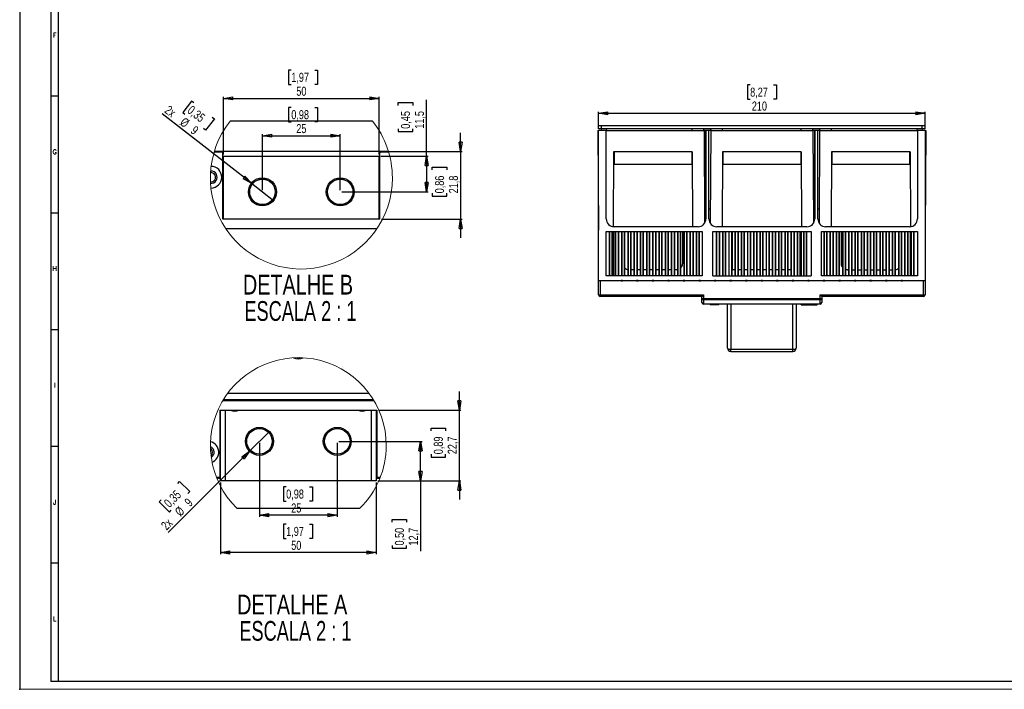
# Model space of a CAD drawing. Header units: millimetres. Extents: x 0 to 1189, y 0 to 841.
# Tile 1 of 14: x 0 to 633, y 0 to 430. Entities that reach past the tile are written whole.
import ezdxf

# ---------------------------------------------------------------- set-up
doc = ezdxf.new("R2010")
doc.units = ezdxf.units.MM
doc.header["$PDSIZE"] = -1
doc.layers.add('FORMAT', color=7, linetype='Continuous')
doc.layers.add('FORMATO', color=7, linetype='Continuous')
doc.styles.add('SLDTEXTSTYLE0', font='ROMANS')
doc.styles.add('SLDTEXTSTYLE3', font='TXT', dxfattribs={"width": 0.75})
doc.styles.add('SLDTEXTSTYLE5', font='TXT', dxfattribs={"width": 0.6875})
doc.dimstyles.new('SLDDIMSTYLE0', dxfattribs={"dimtxt": 5.820833, "dimasz": 6, "dimexe": 0, "dimexo": 0.0625, "dimgap": 1.455208, "dimtad": 1, "dimdec": 1, "dimrnd": 1e-09, "dimzin": 12, "dimdsep": 46, "dimtxsty": 'SLDTEXTSTYLE3', "dimblk1": 'CLOSED', "dimblk2": 'CLOSED', "dimsah": 1, "dimcen": 0.09, "dimadec": 0, "dimazin": 3, "dimtfac": 1, "dimtdec": 1, "dimtofl": 0, "dimtmove": 0, "dimatfit": 3, "dimldrblk": 'CLOSED', "dimfxl": 0, "dimfrac": 2, "dimtolj": 1, "dimtzin": 12, "dimarcsym": 0})
doc.dimstyles.new('SLDDIMSTYLE5', dxfattribs={"dimtxt": 5.820833, "dimasz": 6, "dimexe": 0, "dimexo": 0.0625, "dimgap": 1.455208, "dimtad": 1, "dimdec": 1, "dimlfac": 0.5, "dimrnd": 1e-09, "dimzin": 12, "dimdsep": 46, "dimtxsty": 'SLDTEXTSTYLE3', "dimblk1": 'CLOSED', "dimblk2": 'CLOSED', "dimsah": 1, "dimcen": 0.09, "dimadec": 0, "dimazin": 3, "dimtfac": 1, "dimtdec": 1, "dimtofl": 0, "dimtmove": 0, "dimatfit": 3, "dimldrblk": 'CLOSED', "dimfxl": 0, "dimfrac": 2, "dimtolj": 1, "dimtzin": 12, "dimarcsym": 0})
doc.dimstyles.new('SLDDIMSTYLE6', dxfattribs={"dimtxt": 5.820833, "dimasz": 6, "dimexe": 0, "dimexo": 0.0625, "dimgap": 1.455208, "dimtad": 1, "dimdec": 1, "dimlfac": 0.5, "dimrnd": 1e-09, "dimzin": 12, "dimdsep": 46, "dimtxsty": 'SLDTEXTSTYLE3', "dimblk1": 'CLOSED', "dimblk2": 'CLOSED', "dimsah": 1, "dimcen": 0.09, "dimadec": 0, "dimazin": 3, "dimtfac": 1, "dimtdec": 1, "dimtmove": 0, "dimatfit": 0, "dimldrblk": 'CLOSED', "dimfxl": 0, "dimfrac": 2, "dimtolj": 1, "dimtzin": 12, "dimarcsym": 0})
doc.dimstyles.new('SLDDIMSTYLE7', dxfattribs={"dimtxt": 5.820833, "dimasz": 6, "dimexe": 0, "dimexo": 0.0625, "dimgap": 1.455208, "dimtad": 1, "dimdec": 1, "dimlfac": 0.5, "dimrnd": 1e-09, "dimzin": 12, "dimdsep": 46, "dimtxsty": 'SLDTEXTSTYLE3', "dimblk1": 'NONE', "dimblk2": 'CLOSED', "dimsah": 1, "dimcen": 0, "dimadec": 0, "dimazin": 3, "dimtfac": 1, "dimtdec": 1, "dimtmove": 0, "dimatfit": 3, "dimldrblk": 'NONE', "dimfxl": 0, "dimfrac": 2, "dimtolj": 1, "dimtzin": 12, "dimarcsym": 0})

# ---------------------------------------------------------------- blocks, each defined once
blk = doc.blocks.new('_CLOSED')
at = {"color": 0, "linetype": 'ByBlock', "lineweight": -2}
for p, q in [((-1, 0.166667), (0, 0)), ((-1, 0.166667), (-1, -0.166667)), ((0, 0), (-1, -0.166667)), ((0, 0), (-1, 0))]:
    blk.add_line(p, q, dxfattribs=at)
blk = doc.blocks.new('_D_10')
at = {"layer": 'FORMAT'}
for p, q in [((469.52, 388.31), (467.75, 388.31)), ((467.75, 388.31), (467.75, 379.07)), ((484.57, 388.31), (486.34, 388.31)), ((486.34, 388.31), (486.34, 379.07)), ((467.75, 379.07), (469.52, 379.07)), ((486.34, 379.07), (484.57, 379.07)), ((372.03, 360.22), (372.03, 371.12)), ((372.03, 370.12), (582.03, 370.12)), ((582.03, 360.22), (582.03, 371.12))]:
    blk.add_line(p, q, dxfattribs=at)
at = {"layer": 'FORMAT', "xscale": 6, "yscale": 6, "rotation": 180.0000000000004}
blk.add_blockref('_CLOSED', (372.03, 370.12, -10.7), dxfattribs=at)
at = {"layer": 'FORMAT', "xscale": 6, "yscale": 6}
blk.add_blockref('_CLOSED', (582.03, 370.12, -10.7), dxfattribs=at)
at = {"layer": 'FORMAT', "char_height": 5.821, "attachment_point": 1, "style": 'SLDTEXTSTYLE3'}
for s, insert in [('8,27', (469.52, 386.57)), ('210', (470.59, 377.63))]:
    blk.add_mtext(s, dxfattribs=dict(at, insert=insert))
blk = doc.blocks.new('_D_19')
at = {"layer": 'FORMAT'}
for p, q in [((154.12, 158.3), (154.12, 110.9)), ((204.12, 158.3), (204.12, 110.9)), ((171.3, 130.09), (169.53, 130.09)), ((169.53, 130.09), (169.53, 120.84)), ((186.35, 130.09), (188.12, 130.09)), ((188.12, 130.09), (188.12, 120.84)), ((169.53, 120.84), (171.3, 120.84)), ((188.12, 120.84), (186.35, 120.84)), ((204.12, 111.9), (154.12, 111.9))]:
    blk.add_line(p, q, dxfattribs=at)
at = {"layer": 'FORMAT', "xscale": 6, "yscale": 6}
for p, rotation in [((154.12, 111.9, -36.49), 180.0000000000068), ((204.12, 111.9, -36.49), 6.793664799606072e-12)]:
    blk.add_blockref('_CLOSED', p, dxfattribs=dict(at, rotation=rotation))
at = {"layer": 'FORMAT', "char_height": 5.821, "attachment_point": 1, "style": 'SLDTEXTSTYLE3'}
for s, insert in [('0,98', (171.3, 128.35)), ('25', (174.53, 119.4))]:
    blk.add_mtext(s, dxfattribs=dict(at, insert=insert))
blk = doc.blocks.new('_D_20')
at = {"layer": 'FORMAT'}
for p, q in [((205.12, 159.3), (258.6, 159.3)), ((257.6, 133.9), (257.6, 159.3)), ((230.12, 133.9), (258.6, 133.9)), ((257.6, 133.9), (257.6, 88.84)), ((239.41, 107.43), (239.41, 109.2)), ((239.41, 109.2), (248.66, 109.2)), ((248.66, 109.2), (248.66, 107.43)), ((239.41, 92.38), (239.41, 90.61)), ((239.41, 90.61), (248.66, 90.61)), ((248.66, 90.61), (248.66, 92.38))]:
    blk.add_line(p, q, dxfattribs=at)
at = {"layer": 'FORMAT', "xscale": 6, "yscale": 6}
for p, rotation in [((257.6, 159.3, -36.49), 90.00000000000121), ((257.6, 133.9, -36.49), 270.0000000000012)]:
    blk.add_blockref('_CLOSED', p, dxfattribs=dict(at, rotation=rotation))
at = {"layer": 'FORMAT', "char_height": 5.821, "attachment_point": 1, "rotation": 90, "style": 'SLDTEXTSTYLE3'}
for s, insert in [('0,50', (241.15, 92.38)), ('12,7', (250.1, 92.38))]:
    blk.add_mtext(s, dxfattribs=dict(at, insert=insert))
blk = doc.blocks.new('_D_21')
at = {"layer": 'FORMAT'}
for p, q in [((282.62, 179.3), (282.62, 191.3)), ((230.62, 179.3), (283.62, 179.3)), ((282.62, 133.9), (282.62, 179.3)), ((264.43, 166.07), (264.43, 167.84)), ((264.43, 167.84), (273.68, 167.84)), ((273.68, 167.84), (273.68, 166.07)), ((264.43, 151.02), (264.43, 149.25)), ((264.43, 149.25), (273.68, 149.25)), ((273.68, 149.25), (273.68, 151.02)), ((230.12, 133.9), (283.62, 133.9)), ((282.62, 133.9), (282.62, 121.9))]:
    blk.add_line(p, q, dxfattribs=at)
at = {"layer": 'FORMAT', "xscale": 6, "yscale": 6}
for p, rotation in [((282.62, 179.3, -36.49), 269.9999999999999), ((282.62, 133.9, -36.49), 89.9999999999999)]:
    blk.add_blockref('_CLOSED', p, dxfattribs=dict(at, rotation=rotation))
at = {"layer": 'FORMAT', "char_height": 5.821, "attachment_point": 1, "rotation": 90, "style": 'SLDTEXTSTYLE3'}
for s, insert in [('0,89', (266.18, 151.02)), ('22,7', (275.12, 151.02))]:
    blk.add_mtext(s, dxfattribs=dict(at, insert=insert))
blk = doc.blocks.new('_D_22')
at = {"layer": 'FORMAT'}
for p, q in [((147.76, 152.94), (160.48, 165.67)), ((147.76, 152.94), (95.52, 100.7)), ((101.55, 132.32), (102.8, 133.57)), ((102.8, 133.57), (109.34, 127.03)), ((109.34, 127.03), (108.09, 125.78)), ((90.9, 121.68), (89.65, 120.42)), ((89.65, 120.42), (96.19, 113.88)), ((96.19, 113.88), (97.44, 115.14))]:
    blk.add_line(p, q, dxfattribs=at)
at = {"layer": 'FORMAT', "xscale": 6, "yscale": 6, "rotation": 44.9999999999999}
blk.add_blockref('_CLOSED', (147.76, 152.94, -36.49), dxfattribs=at)
at = {"layer": 'FORMAT', "attachment_point": 1, "rotation": 45, "style": 'SLDTEXTSTYLE3'}
for s, insert, char_height in [('0,35', (92.14, 120.44), 5.821), ('9', (105.37, 121.03), 5.82), ('%%c', (99.15, 114.81), 5.821), ('2x', (90.28, 105.94), 5.821)]:
    blk.add_mtext(s, dxfattribs=dict(at, insert=insert, char_height=char_height))
blk = doc.blocks.new('_NONE')
blk = doc.blocks.new('_D_23')
at = {"layer": 'FORMAT'}
for p, q in [((129.12, 132.9), (129.12, 86.9)), ((229.12, 132.9), (229.12, 86.9)), ((171.3, 106.09), (169.53, 106.09)), ((169.53, 106.09), (169.53, 96.84)), ((186.35, 106.09), (188.12, 106.09)), ((188.12, 106.09), (188.12, 96.84)), ((169.53, 96.84), (171.3, 96.84)), ((188.12, 96.84), (186.35, 96.84)), ((229.12, 87.9), (129.12, 87.9))]:
    blk.add_line(p, q, dxfattribs=at)
at = {"layer": 'FORMAT', "xscale": 6, "yscale": 6}
for p, rotation in [((129.12, 87.9, -36.49), 180.0000000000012), ((229.12, 87.9, -36.49), 1.195888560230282e-12)]:
    blk.add_blockref('_CLOSED', p, dxfattribs=dict(at, rotation=rotation))
at = {"layer": 'FORMAT', "char_height": 5.821, "attachment_point": 1, "style": 'SLDTEXTSTYLE3'}
for s, insert in [('1,97', (171.3, 104.35)), ('50', (174.53, 95.4))]:
    blk.add_mtext(s, dxfattribs=dict(at, insert=insert))
blk = doc.blocks.new('SW_NOTE_1')
at = {"layer": 'FORMAT', "color": 0, "char_height": 12.7, "attachment_point": 2}
for s, insert, style in [('DETALHE A', (42.27, 16.37), 'SLDTEXTSTYLE3'), ('ESCALA 2 : 1', (44.29, -0.56), 'SLDTEXTSTYLE5')]:
    blk.add_mtext(s, dxfattribs=dict(at, insert=insert, style=style))
blk = doc.blocks.new('_D_24')
at = {"layer": 'FORMAT'}
for p, q in [((174.58, 373.86), (172.81, 373.86)), ((172.81, 373.86), (172.81, 364.61)), ((189.62, 373.86), (191.39, 373.86)), ((191.39, 373.86), (191.39, 364.61)), ((172.81, 364.61), (174.58, 364.61)), ((191.39, 364.61), (189.62, 364.61)), ((156.03, 320.6), (156.03, 356.67)), ((156.03, 355.67), (206.03, 355.67)), ((206.03, 320.6), (206.03, 356.67))]:
    blk.add_line(p, q, dxfattribs=at)
at = {"layer": 'FORMAT', "xscale": 6, "yscale": 6, "rotation": 180.0000000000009}
blk.add_blockref('_CLOSED', (156.03, 355.67, -36.49), dxfattribs=at)
at = {"layer": 'FORMAT', "xscale": 6, "yscale": 6}
blk.add_blockref('_CLOSED', (206.03, 355.67, -36.49), dxfattribs=at)
at = {"layer": 'FORMAT', "char_height": 5.821, "attachment_point": 1, "style": 'SLDTEXTSTYLE3'}
for s, insert in [('0,98', (174.58, 372.11)), ('25', (177.8, 363.17))]:
    blk.add_mtext(s, dxfattribs=dict(at, insert=insert))
blk = doc.blocks.new('_D_25')
at = {"layer": 'FORMAT'}
for p, q in [((243.35, 375.19), (243.35, 376.96)), ((243.35, 376.96), (252.6, 376.96)), ((252.6, 376.96), (252.6, 375.19)), ((261.54, 342.6), (261.54, 378.73)), ((243.35, 360.15), (243.35, 358.38)), ((243.35, 358.38), (252.6, 358.38)), ((252.6, 358.38), (252.6, 360.15)), ((232.03, 342.6), (262.54, 342.6)), ((261.54, 342.6), (261.54, 319.6)), ((207.03, 319.6), (262.54, 319.6))]:
    blk.add_line(p, q, dxfattribs=at)
at = {"layer": 'FORMAT', "xscale": 6, "yscale": 6}
for p, rotation in [((261.54, 342.6, -36.49), 89.99999999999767), ((261.54, 319.6, -36.49), 269.9999999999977)]:
    blk.add_blockref('_CLOSED', p, dxfattribs=dict(at, rotation=rotation))
at = {"layer": 'FORMAT', "char_height": 5.821, "attachment_point": 1, "rotation": 90, "style": 'SLDTEXTSTYLE3'}
for s, insert in [('0,45', (245.09, 360.15)), ('11,5', (254.03, 360.15))]:
    blk.add_mtext(s, dxfattribs=dict(at, insert=insert))
blk = doc.blocks.new('_D_26')
at = {"layer": 'FORMAT'}
for p, q in [((283.41, 345.53), (283.41, 357.53)), ((232.53, 345.53), (284.41, 345.53)), ((283.41, 345.53), (283.41, 302)), ((265.22, 333.71), (265.22, 335.48)), ((265.22, 335.48), (274.47, 335.48)), ((274.47, 335.48), (274.47, 333.71)), ((265.22, 318.66), (265.22, 316.89)), ((265.22, 316.89), (274.47, 316.89)), ((274.47, 316.89), (274.47, 318.66)), ((232.53, 302), (284.41, 302)), ((283.41, 302), (283.41, 290))]:
    blk.add_line(p, q, dxfattribs=at)
at = {"layer": 'FORMAT', "xscale": 6, "yscale": 6}
for p, rotation in [((283.41, 345.53, -36.49), 269.9999999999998), ((283.41, 302, -36.49), 89.99999999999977)]:
    blk.add_blockref('_CLOSED', p, dxfattribs=dict(at, rotation=rotation))
at = {"layer": 'FORMAT', "char_height": 5.821, "attachment_point": 1, "rotation": 90, "style": 'SLDTEXTSTYLE3'}
for s, insert in [('0,86', (266.96, 318.66)), ('21,8', (275.9, 318.66))]:
    blk.add_mtext(s, dxfattribs=dict(at, insert=insert))
blk = doc.blocks.new('_D_27')
at = {"layer": 'FORMAT'}
for p, q in [((110.47, 377.97), (104.79, 370.68)), ((111.87, 376.89), (110.47, 377.97)), ((148.93, 325.13), (91.63, 369.72)), ((104.79, 370.68), (106.19, 369.59)), ((123.75, 367.65), (125.14, 366.56)), ((125.14, 366.56), (119.46, 359.26)), ((119.46, 359.26), (118.07, 360.35)), ((148.93, 325.13), (163.14, 314.07))]:
    blk.add_line(p, q, dxfattribs=at)
at = {"layer": 'FORMAT', "xscale": 6, "yscale": 6, "rotation": 322.1119948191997}
blk.add_blockref('_CLOSED', (148.93, 325.13, -36.49), dxfattribs=at)
at = {"layer": 'FORMAT', "attachment_point": 1, "rotation": 322.11199, "style": 'SLDTEXTSTYLE3'}
for s, insert, char_height in [('2x', (96.18, 375.56), 5.821), ('0,35', (110.8, 375.51), 5.821), ('%%c', (106.08, 367.85), 5.821), ('9', (113.02, 362.46), 5.82)]:
    blk.add_mtext(s, dxfattribs=dict(at, insert=insert, char_height=char_height))
blk = doc.blocks.new('_D_28')
at = {"layer": 'FORMAT'}
for p, q in [((174.58, 397.86), (172.81, 397.86)), ((172.81, 397.86), (172.81, 388.61)), ((189.62, 397.86), (191.39, 397.86)), ((191.39, 397.86), (191.39, 388.61)), ((172.81, 388.61), (174.58, 388.61)), ((191.39, 388.61), (189.62, 388.61)), ((131.03, 343.6), (131.03, 380.67)), ((231.03, 343.6), (231.03, 380.67)), ((131.03, 379.67), (231.03, 379.67))]:
    blk.add_line(p, q, dxfattribs=at)
at = {"layer": 'FORMAT', "xscale": 6, "yscale": 6}
for p, rotation in [((131.03, 379.67, -36.49), 179.9999999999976), ((231.03, 379.67, -36.49), 359.9999999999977)]:
    blk.add_blockref('_CLOSED', p, dxfattribs=dict(at, rotation=rotation))
at = {"layer": 'FORMAT', "char_height": 5.821, "attachment_point": 1, "style": 'SLDTEXTSTYLE3'}
for s, insert in [('1,97', (174.58, 396.11)), ('50', (177.8, 387.17))]:
    blk.add_mtext(s, dxfattribs=dict(at, insert=insert))
blk = doc.blocks.new('SW_NOTE_2')
at = {"layer": 'FORMAT', "color": 0, "char_height": 12.7, "attachment_point": 2}
for s, insert, style in [('DETALHE B', (41.28, 16.37), 'SLDTEXTSTYLE3'), ('ESCALA 2 : 1', (42.87, -0.56), 'SLDTEXTSTYLE5')]:
    blk.add_mtext(s, dxfattribs=dict(at, insert=insert, style=style))

msp = doc.modelspace()

# ---------------------------------------------------------------- linework, layer by layer
at = {"color": 7, "linetype": 'Continuous', "lineweight": 25}
for p, q in [((226.7687, 364.9997), (135.2993, 364.9997)), ((372.0252, 360.1246), (372.0252, 362.1246)), ((374.0252, 362.1246), (372.0252, 362.1246)), ((374.0252, 360.1246), (374.0252, 362.1246)), ((580.0252, 362.1246), (374.0252, 362.1246)), ((580.0252, 360.1246), (580.0252, 362.1246)), ((582.0252, 362.1246), (580.0252, 362.1246)), ((582.0252, 360.1246), (582.0252, 362.1246)), ((371.6901, 358.9246), (372.0252, 294.9246)), ((371.6901, 358.9246), (372.0252, 358.9246)), ((374.0252, 360.1246), (372.0252, 360.1246)), ((372.0252, 262.4246), (372.0252, 359.2246)), ((372.0252, 359.2246), (377.0252, 359.2246)), ((580.0252, 360.1246), (374.0252, 360.1246)), ((374.0706, 359.2246), (374.0863, 360.1246)), ((377.0252, 302.2246), (377.0252, 359.2246)), ((377.0252, 358.9246), (439.8901, 358.9246)), ((377.0858, 360.1246), (377.0649, 358.9246)), ((432.3154, 358.9246), (432.3363, 360.1246)), ((439.3752, 358.9246), (439.3752, 359.2246)), ((439.3752, 359.2246), (441.0227, 359.2246)), ((439.8219, 359.2246), (439.814, 360.1246)), ((439.8901, 358.9246), (440.2014, 299.4751)), ((441.0227, 308.7246), (441.0227, 359.2246)), ((441.0227, 359.2246), (441.0252, 359.2246)), ((441.0252, 359.2246), (441.0252, 302.2246)), ((441.0252, 359.2246), (443.0252, 359.2246)), ((443.0252, 302.2246), (443.0252, 359.2246)), ((443.0252, 359.2246), (443.0277, 359.2246)), ((443.0277, 308.7246), (443.0277, 359.2246)), ((443.0277, 359.2246), (444.6752, 359.2246)), ((444.1603, 358.9246), (443.849, 299.4751)), ((444.1603, 358.9246), (509.8901, 358.9246)), ((444.2285, 359.2246), (444.2364, 360.1246)), ((444.6752, 358.9246), (444.6752, 359.2246)), ((451.7351, 358.9246), (451.7141, 360.1246)), ((502.3154, 358.9246), (502.3363, 360.1246)), ((509.3752, 358.9246), (509.3752, 359.2246)), ((509.3752, 359.2246), (511.0227, 359.2246)), ((509.8219, 359.2246), (509.814, 360.1246)), ((509.8901, 358.9246), (510.2014, 299.4751)), ((511.0227, 308.7246), (511.0227, 359.2246)), ((511.0227, 359.2246), (511.0252, 359.2246)), ((511.0252, 359.2246), (511.0252, 302.2246)), ((511.0252, 359.2246), (513.0252, 359.2246)), ((513.0252, 302.2246), (513.0252, 359.2246)), ((513.0252, 359.2246), (513.0277, 359.2246)), ((513.0277, 308.7246), (513.0277, 359.2246)), ((513.0277, 359.2246), (514.6752, 359.2246)), ((514.1603, 358.9246), (513.849, 299.4751)), ((514.1603, 358.9246), (577.0252, 358.9246)), ((514.2285, 359.2246), (514.2364, 360.1246)), ((514.6752, 358.9246), (514.6752, 359.2246)), ((521.7351, 358.9246), (521.7141, 360.1246)), ((576.9855, 358.9246), (576.9646, 360.1246)), ((577.0252, 359.2246), (577.0252, 302.2246)), ((577.0252, 359.2246), (582.0252, 359.2246)), ((579.9641, 360.1246), (579.9798, 359.2246)), ((582.0252, 360.1246), (580.0252, 360.1246)), ((582.0252, 359.2246), (582.0252, 262.4246)), ((582.3603, 358.9246), (582.0252, 294.9246)), ((582.0252, 358.9246), (582.3603, 358.9246)), ((130.534, 344.9997), (124.9003, 344.9997)), ((125.1014, 345.6699), (236.9666, 345.6699)), ((130.534, 345.5285), (130.0052, 344.9997)), ((231.534, 345.5285), (130.534, 345.5285)), ((130.534, 345.5285), (130.534, 344.9997)), ((130.534, 301.9996), (130.534, 344.9997)), ((131.034, 301.9996), (131.034, 342.5996)), ((131.034, 342.5996), (231.034, 342.5996)), ((231.034, 301.9996), (231.034, 342.5996)), ((231.534, 345.5285), (232.0628, 344.9997)), ((231.534, 344.9997), (231.534, 345.5285)), ((231.534, 301.9996), (231.534, 344.9997)), ((237.1677, 344.9997), (231.534, 344.9997)), ((381.7752, 345.4246), (381.523, 297.2498)), ((432.2752, 345.4246), (381.7752, 345.4246)), ((382.0252, 345.4246), (382.0252, 337.4246)), ((432.0252, 345.4246), (432.0252, 337.4246)), ((432.2752, 345.4246), (432.5276, 297.2246)), ((451.7752, 345.4246), (451.5228, 297.2246)), ((502.2752, 345.4246), (451.7752, 345.4246)), ((452.0252, 345.4246), (452.0252, 337.4246)), ((502.0252, 345.4246), (502.0252, 337.4246)), ((502.2752, 345.4246), (502.5276, 297.2246)), ((521.7752, 345.4246), (521.5228, 297.2246)), ((572.2752, 345.4246), (521.7752, 345.4246)), ((522.0252, 345.4246), (522.0252, 337.4246)), ((572.0252, 345.4246), (572.0252, 337.4246)), ((572.2752, 345.4246), (572.5275, 297.2498)), ((382.0252, 337.4246), (432.0252, 337.4246)), ((452.0252, 337.4246), (502.0252, 337.4246)), ((522.0252, 337.4246), (572.0252, 337.4246)), ((122.884, 332.9997), (122.6996, 332.9652)), ((440.153, 308.7246), (441.0227, 308.7246)), ((441.0227, 308.7246), (441.0252, 308.7246)), ((443.0252, 308.7246), (443.0277, 308.7246)), ((443.0277, 308.7246), (443.8975, 308.7246)), ((510.153, 308.7246), (511.0227, 308.7246)), ((511.0227, 308.7246), (511.0252, 308.7246)), ((513.0252, 308.7246), (513.0277, 308.7246)), ((513.0277, 308.7246), (513.8975, 308.7246)), ((231.534, 301.9996), (130.534, 301.9996)), ((132.399, 295.9997), (229.6689, 295.9997)), ((377.0252, 265.7246), (377.0252, 294.2246)), ((377.0252, 294.2246), (438.6252, 294.2246)), ((379.0252, 265.7246), (379.0252, 294.2246)), ((379.2252, 265.7246), (379.2252, 294.2246)), ((380.8252, 265.7246), (380.8252, 294.2246)), ((381.0252, 265.7246), (381.0252, 294.2246)), ((381.7752, 294.2246), (381.7752, 265.7246)), ((436.0252, 297.2246), (382.0252, 297.2246)), ((383.0252, 265.7246), (383.0252, 294.2246)), ((383.2252, 265.7246), (383.2252, 294.2246)), ((384.8252, 265.7246), (384.8252, 294.2246)), ((385.0252, 265.7246), (385.0252, 294.2246)), ((387.0252, 265.7246), (387.0252, 294.2246)), ((387.2252, 265.7246), (387.2252, 294.2246)), ((388.8252, 265.7246), (388.8252, 294.2246)), ((389.0252, 265.7246), (389.0252, 294.2246)), ((391.0252, 265.7246), (391.0252, 294.2246)), ((391.2252, 265.7246), (391.2252, 294.2246)), ((392.8252, 265.7246), (392.8252, 294.2246)), ((393.0252, 265.7246), (393.0252, 294.2246)), ((395.0252, 265.7246), (395.0252, 294.2246)), ((395.2252, 265.7246), (395.2252, 294.2246)), ((396.8252, 265.7246), (396.8252, 294.2246)), ((397.0252, 265.7246), (397.0252, 294.2246)), ((399.0252, 265.7246), (399.0252, 294.2246)), ((399.2252, 265.7246), (399.2252, 294.2246)), ((400.8252, 265.7246), (400.8252, 294.2246)), ((401.0252, 265.7246), (401.0252, 294.2246)), ((403.0252, 265.7246), (403.0252, 294.2246)), ((403.2252, 265.7246), (403.2252, 294.2246)), ((404.8252, 265.7246), (404.8252, 294.2246)), ((405.0252, 265.7246), (405.0252, 294.2246)), ((407.0252, 265.7246), (407.0252, 294.2246)), ((407.2252, 265.7246), (407.2252, 294.2246)), ((408.8252, 265.7246), (408.8252, 294.2246)), ((409.0252, 265.7246), (409.0252, 294.2246)), ((411.0252, 265.7246), (411.0252, 294.2246)), ((411.2252, 265.7246), (411.2252, 294.2246)), ((412.8252, 265.7246), (412.8252, 294.2246)), ((413.0252, 265.7246), (413.0252, 294.2246)), ((415.0252, 265.7246), (415.0252, 294.2246)), ((415.2252, 265.7246), (415.2252, 294.2246)), ((416.8252, 265.7246), (416.8252, 294.2246)), ((417.0252, 265.7246), (417.0252, 294.2246)), ((419.0252, 265.7246), (419.0252, 294.2246)), ((419.2252, 265.7246), (419.2252, 294.2246)), ((420.8252, 265.7246), (420.8252, 294.2246)), ((421.0252, 265.7246), (421.0252, 294.2246)), ((423.0252, 265.7246), (423.0252, 294.2246)), ((423.2252, 265.7246), (423.2252, 294.2246)), ((424.8252, 265.7246), (424.8252, 294.2246)), ((425.0252, 265.7246), (425.0252, 294.2246)), ((426.0252, 294.2246), (426.0252, 273.4246)), ((427.0252, 265.7246), (427.0252, 294.2246)), ((427.2252, 265.7246), (427.2252, 294.2246)), ((428.8252, 265.7246), (428.8252, 294.2246)), ((429.0252, 265.7246), (429.0252, 294.2246)), ((431.0252, 265.7246), (431.0252, 294.2246)), ((431.2252, 265.7246), (431.2252, 294.2246)), ((432.8252, 265.7246), (432.8252, 294.2246)), ((433.0252, 265.7246), (433.0252, 294.2246)), ((435.0252, 265.7246), (435.0252, 294.2246)), ((435.2252, 265.7246), (435.2252, 294.2246)), ((436.8252, 265.7246), (436.8252, 294.2246)), ((437.0252, 265.7246), (437.0252, 294.2246)), ((438.6252, 294.2246), (438.6252, 265.7246)), ((445.4252, 265.7246), (445.4252, 294.2246)), ((445.4252, 294.2246), (508.6252, 294.2246)), ((447.9252, 265.7246), (447.9252, 294.2246)), ((506.0252, 297.2246), (448.0252, 297.2246)), ((448.1252, 265.7246), (448.1252, 294.2246)), ((449.7252, 265.7246), (449.7252, 294.2246)), ((449.9252, 265.7246), (449.9252, 294.2246)), ((451.7752, 294.2246), (451.7752, 265.7246)), ((451.9252, 265.7246), (451.9252, 294.2246)), ((452.1252, 265.7246), (452.1252, 294.2246)), ((453.7252, 265.7246), (453.7252, 294.2246)), ((453.9252, 265.7246), (453.9252, 294.2246)), ((455.9252, 265.7246), (455.9252, 294.2246)), ((456.1252, 265.7246), (456.1252, 294.2246)), ((457.7252, 265.7246), (457.7252, 294.2246)), ((457.9252, 265.7246), (457.9252, 294.2246)), ((458.0252, 294.2246), (458.0252, 269.4246)), ((459.9252, 265.7246), (459.9252, 294.2246)), ((460.1252, 265.7246), (460.1252, 294.2246)), ((461.7252, 265.7246), (461.7252, 294.2246)), ((461.9252, 265.7246), (461.9252, 294.2246)), ((463.9252, 265.7246), (463.9252, 294.2246)), ((464.1252, 265.7246), (464.1252, 294.2246)), ((465.7252, 265.7246), (465.7252, 294.2246)), ((465.9252, 265.7246), (465.9252, 294.2246)), ((467.9252, 265.7246), (467.9252, 294.2246)), ((468.1252, 265.7246), (468.1252, 294.2246)), ((469.7252, 265.7246), (469.7252, 294.2246)), ((469.9252, 265.7246), (469.9252, 294.2246)), ((471.9252, 265.7246), (471.9252, 294.2246)), ((472.1252, 265.7246), (472.1252, 294.2246)), ((473.7252, 265.7246), (473.7252, 294.2246)), ((473.9252, 265.7246), (473.9252, 294.2246)), ((475.9252, 265.7246), (475.9252, 294.2246)), ((476.1252, 265.7246), (476.1252, 294.2246)), ((477.7252, 265.7246), (477.7252, 294.2246)), ((477.9252, 265.7246), (477.9252, 294.2246)), ((479.9252, 265.7246), (479.9252, 294.2246)), ((480.1252, 265.7246), (480.1252, 294.2246)), ((481.7252, 265.7246), (481.7252, 294.2246)), ((481.9252, 265.7246), (481.9252, 294.2246)), ((483.9252, 265.7246), (483.9252, 294.2246)), ((484.1252, 265.7246), (484.1252, 294.2246)), ((485.7252, 265.7246), (485.7252, 294.2246)), ((485.9252, 265.7246), (485.9252, 294.2246)), ((487.9252, 265.7246), (487.9252, 294.2246)), ((488.1252, 265.7246), (488.1252, 294.2246)), ((489.7252, 265.7246), (489.7252, 294.2246)), ((489.9252, 265.7246), (489.9252, 294.2246)), ((491.9252, 265.7246), (491.9252, 294.2246)), ((492.1252, 265.7246), (492.1252, 294.2246)), ((493.7252, 265.7246), (493.7252, 294.2246)), ((493.9252, 265.7246), (493.9252, 294.2246)), ((495.9252, 265.7246), (495.9252, 294.2246)), ((496.1252, 265.7246), (496.1252, 294.2246)), ((497.7252, 265.7246), (497.7252, 294.2246)), ((497.9252, 265.7246), (497.9252, 294.2246)), ((499.9252, 265.7246), (499.9252, 294.2246)), ((500.1252, 265.7246), (500.1252, 294.2246)), ((501.7252, 265.7246), (501.7252, 294.2246)), ((501.9252, 265.7246), (501.9252, 294.2246)), ((502.2752, 294.2246), (502.2752, 265.7246)), ((503.9252, 265.7246), (503.9252, 294.2246)), ((504.1252, 265.7246), (504.1252, 294.2246)), ((505.7252, 265.7246), (505.7252, 294.2246)), ((505.9252, 265.7246), (505.9252, 294.2246)), ((508.6252, 294.2246), (508.6252, 265.7246)), ((515.4252, 265.7246), (515.4252, 294.2246)), ((515.4252, 294.2246), (577.0252, 294.2246)), ((517.0252, 265.7246), (517.0252, 294.2246)), ((517.2252, 265.7246), (517.2252, 294.2246)), ((572.0252, 297.2246), (518.0252, 297.2246)), ((518.8252, 265.7246), (518.8252, 294.2246)), ((519.0252, 265.7246), (519.0252, 294.2246)), ((521.0252, 265.7246), (521.0252, 294.2246)), ((521.2252, 265.7246), (521.2252, 294.2246)), ((522.8252, 265.7246), (522.8252, 294.2246)), ((523.0252, 265.7246), (523.0252, 294.2246)), ((525.0252, 265.7246), (525.0252, 294.2246)), ((525.2252, 265.7246), (525.2252, 294.2246)), ((526.8252, 265.7246), (526.8252, 294.2246)), ((527.0252, 265.7246), (527.0252, 294.2246)), ((528.0252, 294.2246), (528.0252, 273.4246)), ((529.0252, 265.7246), (529.0252, 294.2246)), ((529.2252, 265.7246), (529.2252, 294.2246)), ((530.8252, 265.7246), (530.8252, 294.2246)), ((531.0252, 265.7246), (531.0252, 294.2246)), ((533.0252, 265.7246), (533.0252, 294.2246)), ((533.2252, 265.7246), (533.2252, 294.2246)), ((534.8252, 265.7246), (534.8252, 294.2246)), ((535.0252, 265.7246), (535.0252, 294.2246)), ((537.0252, 265.7246), (537.0252, 294.2246)), ((537.2252, 265.7246), (537.2252, 294.2246)), ((538.8252, 265.7246), (538.8252, 294.2246)), ((539.0252, 265.7246), (539.0252, 294.2246)), ((541.0252, 265.7246), (541.0252, 294.2246)), ((541.2252, 265.7246), (541.2252, 294.2246)), ((542.8252, 265.7246), (542.8252, 294.2246)), ((543.0252, 265.7246), (543.0252, 294.2246)), ((545.0252, 265.7246), (545.0252, 294.2246)), ((545.2252, 265.7246), (545.2252, 294.2246)), ((546.8252, 265.7246), (546.8252, 294.2246)), ((547.0252, 265.7246), (547.0252, 294.2246)), ((549.0252, 265.7246), (549.0252, 294.2246)), ((549.2252, 265.7246), (549.2252, 294.2246)), ((550.8252, 265.7246), (550.8252, 294.2246)), ((551.0252, 265.7246), (551.0252, 294.2246)), ((553.0252, 265.7246), (553.0252, 294.2246)), ((553.2252, 265.7246), (553.2252, 294.2246)), ((554.8252, 265.7246), (554.8252, 294.2246)), ((555.0252, 265.7246), (555.0252, 294.2246)), ((557.0252, 265.7246), (557.0252, 294.2246)), ((557.2252, 265.7246), (557.2252, 294.2246)), ((558.8252, 265.7246), (558.8252, 294.2246)), ((559.0252, 265.7246), (559.0252, 294.2246)), ((561.0252, 265.7246), (561.0252, 294.2246)), ((561.2252, 265.7246), (561.2252, 294.2246)), ((562.8252, 265.7246), (562.8252, 294.2246)), ((563.0252, 265.7246), (563.0252, 294.2246)), ((565.0252, 265.7246), (565.0252, 294.2246)), ((565.2252, 265.7246), (565.2252, 294.2246)), ((566.8252, 265.7246), (566.8252, 294.2246)), ((567.0252, 265.7246), (567.0252, 294.2246)), ((569.0252, 265.7246), (569.0252, 294.2246)), ((569.2252, 265.7246), (569.2252, 294.2246)), ((570.8252, 265.7246), (570.8252, 294.2246)), ((571.0252, 265.7246), (571.0252, 294.2246)), ((572.2752, 294.2246), (572.2752, 265.7246)), ((573.0252, 265.7246), (573.0252, 294.2246)), ((573.2252, 265.7246), (573.2252, 294.2246)), ((574.8252, 265.7246), (574.8252, 294.2246)), ((575.0252, 265.7246), (575.0252, 294.2246)), ((577.0252, 294.2246), (577.0252, 265.7246)), ((395.0252, 269.4246), (393.0252, 269.4246)), ((399.0252, 269.4246), (397.0252, 269.4246)), ((403.0252, 269.4246), (401.0252, 269.4246)), ((407.0252, 269.4246), (405.0252, 269.4246)), ((411.0252, 269.4246), (409.0252, 269.4246)), ((415.0252, 269.4246), (413.0252, 269.4246)), ((419.0252, 269.4246), (417.0252, 269.4246)), ((422.0252, 269.4246), (421.0252, 269.4246)), ((459.9252, 269.4246), (458.0252, 269.4246)), ((463.9252, 269.4246), (461.9252, 269.4246)), ((467.9252, 269.4246), (465.9252, 269.4246)), ((471.9252, 269.4246), (469.9252, 269.4246)), ((475.9252, 269.4246), (473.9252, 269.4246)), ((479.9252, 269.4246), (477.9252, 269.4246)), ((483.9252, 269.4246), (481.9252, 269.4246)), ((487.9252, 269.4246), (485.9252, 269.4246)), ((491.9252, 269.4246), (489.9252, 269.4246)), ((495.9252, 269.4246), (493.9252, 269.4246)), ((532.0252, 269.4246), (533.0252, 269.4246)), ((535.0252, 269.4246), (537.0252, 269.4246)), ((539.0252, 269.4246), (541.0252, 269.4246)), ((543.0252, 269.4246), (545.0252, 269.4246)), ((547.0252, 269.4246), (549.0252, 269.4246)), ((551.0252, 269.4246), (553.0252, 269.4246)), ((555.0252, 269.4246), (557.0252, 269.4246)), ((559.0252, 269.4246), (561.0252, 269.4246)), ((372.1038, 253.4158), (372.0252, 262.4246)), ((386.5252, 262.4246), (372.0252, 262.4246)), ((373.0252, 262.4246), (373.1038, 253.4158)), ((438.6252, 265.7246), (377.0252, 265.7246)), ((386.5252, 262.9246), (387.5252, 262.9246)), ((386.5252, 262.4246), (386.5252, 262.9246)), ((386.5252, 262.4246), (387.5252, 262.4246)), ((387.5252, 262.9246), (387.5252, 262.4246)), ((396.5252, 262.4246), (387.5252, 262.4246)), ((396.5252, 262.9246), (397.5252, 262.9246)), ((396.5252, 262.4246), (396.5252, 262.9246)), ((396.5252, 262.4246), (397.5252, 262.4246)), ((397.5252, 262.9246), (397.5252, 262.4246)), ((406.5252, 262.4246), (397.5252, 262.4246)), ((406.5252, 262.9246), (407.5252, 262.9246)), ((406.5252, 262.4246), (406.5252, 262.9246)), ((406.5252, 262.4246), (407.5252, 262.4246)), ((407.5252, 262.9246), (407.5252, 262.4246)), ((416.5252, 262.4246), (407.5252, 262.4246)), ((416.5252, 262.9246), (417.5252, 262.9246)), ((416.5252, 262.4246), (416.5252, 262.9246)), ((416.5252, 262.4246), (417.5252, 262.4246)), ((417.5252, 262.9246), (417.5252, 262.4246)), ((426.5252, 262.4246), (417.5252, 262.4246)), ((426.5252, 262.9246), (427.5252, 262.9246)), ((426.5252, 262.4246), (426.5252, 262.9246)), ((426.5252, 262.4246), (427.5252, 262.4246)), ((427.5252, 262.9246), (427.5252, 262.4246)), ((436.5252, 262.4246), (427.5252, 262.4246)), ((436.5252, 262.9246), (437.5252, 262.9246)), ((436.5252, 262.4246), (436.5252, 262.9246)), ((436.5252, 262.4246), (437.5252, 262.4246)), ((437.5252, 262.9246), (437.5252, 262.4246)), ((446.5252, 262.4246), (437.5252, 262.4246)), ((445.4252, 265.7246), (508.6252, 265.7246)), ((446.5252, 262.9246), (447.5252, 262.9246)), ((446.5252, 262.4246), (446.5252, 262.9246)), ((446.5252, 262.4246), (447.5252, 262.4246)), ((447.5252, 262.9246), (447.5252, 262.4246)), ((456.5252, 262.4246), (447.5252, 262.4246)), ((456.5252, 262.9246), (457.5252, 262.9246)), ((456.5252, 262.4246), (456.5252, 262.9246)), ((456.5252, 262.4246), (457.5252, 262.4246)), ((457.5252, 262.9246), (457.5252, 262.4246)), ((466.5252, 262.4246), (457.5252, 262.4246)), ((466.5252, 262.9246), (467.5252, 262.9246)), ((466.5252, 262.4246), (466.5252, 262.9246)), ((466.5252, 262.4246), (467.5252, 262.4246)), ((467.5252, 262.9246), (467.5252, 262.4246)), ((476.5252, 262.4246), (467.5252, 262.4246)), ((476.5252, 262.9246), (477.5252, 262.9246)), ((476.5252, 262.4246), (476.5252, 262.9246)), ((476.5252, 262.4246), (477.5252, 262.4246)), ((477.5252, 262.9246), (477.5252, 262.4246)), ((486.5252, 262.4246), (477.5252, 262.4246)), ((486.5252, 262.9246), (487.5252, 262.9246)), ((486.5252, 262.4246), (486.5252, 262.9246)), ((486.5252, 262.4246), (487.5252, 262.4246)), ((487.5252, 262.9246), (487.5252, 262.4246)), ((496.5252, 262.4246), (487.5252, 262.4246)), ((496.5252, 262.9246), (497.5252, 262.9246)), ((496.5252, 262.4246), (496.5252, 262.9246)), ((496.5252, 262.4246), (497.5252, 262.4246)), ((497.5252, 262.9246), (497.5252, 262.4246)), ((506.5252, 262.4246), (497.5252, 262.4246)), ((506.5252, 262.9246), (507.5252, 262.9246)), ((506.5252, 262.4246), (506.5252, 262.9246)), ((506.5252, 262.4246), (507.5252, 262.4246)), ((507.5252, 262.9246), (507.5252, 262.4246)), ((516.5252, 262.4246), (507.5252, 262.4246)), ((577.0252, 265.7246), (515.4252, 265.7246)), ((516.5252, 262.9246), (517.5252, 262.9246)), ((516.5252, 262.4246), (516.5252, 262.9246)), ((516.5252, 262.4246), (517.5252, 262.4246)), ((517.5252, 262.9246), (517.5252, 262.4246)), ((526.5252, 262.4246), (517.5252, 262.4246)), ((526.5252, 262.9246), (527.5252, 262.9246)), ((526.5252, 262.4246), (526.5252, 262.9246)), ((526.5252, 262.4246), (527.5252, 262.4246)), ((527.5252, 262.9246), (527.5252, 262.4246)), ((536.5252, 262.4246), (527.5252, 262.4246)), ((536.5252, 262.9246), (537.5252, 262.9246)), ((536.5252, 262.4246), (536.5252, 262.9246)), ((536.5252, 262.4246), (537.5252, 262.4246)), ((537.5252, 262.9246), (537.5252, 262.4246)), ((546.5252, 262.4246), (537.5252, 262.4246)), ((546.5252, 262.9246), (547.5252, 262.9246)), ((546.5252, 262.4246), (546.5252, 262.9246)), ((546.5252, 262.4246), (547.5252, 262.4246)), ((547.5252, 262.9246), (547.5252, 262.4246)), ((556.5252, 262.4246), (547.5252, 262.4246)), ((556.5252, 262.9246), (557.5252, 262.9246)), ((556.5252, 262.4246), (556.5252, 262.9246)), ((556.5252, 262.4246), (557.5252, 262.4246)), ((557.5252, 262.9246), (557.5252, 262.4246)), ((566.5252, 262.4246), (557.5252, 262.4246)), ((566.5252, 262.9246), (567.5252, 262.9246)), ((566.5252, 262.4246), (566.5252, 262.9246)), ((566.5252, 262.4246), (567.5252, 262.4246)), ((567.5252, 262.9246), (567.5252, 262.4246)), ((582.0252, 262.4246), (567.5252, 262.4246)), ((580.9466, 253.4158), (581.0252, 262.4246)), ((582.0252, 262.4246), (581.9466, 253.4158)), ((373.1038, 253.4158), (439.4738, 253.4158)), ((373.1038, 252.4246), (373.1038, 253.4158)), ((439.4738, 253.4158), (439.4941, 251.08)), ((514.5563, 251.08), (514.5767, 253.4158)), ((514.5767, 253.4158), (580.9466, 253.4158)), ((580.9466, 253.4158), (580.9466, 252.4246)), ((438.1851, 252.4246), (373.1038, 252.4246)), ((438.4942, 251.08), (438.485, 252.1272)), ((438.5166, 248.5158), (438.4942, 251.08)), ((439.4941, 251.08), (514.5563, 251.08)), ((439.4941, 251.08), (439.4941, 250.1491)), ((514.5563, 250.1491), (439.4941, 250.1491)), ((439.4941, 250.1491), (439.5165, 247.5849)), ((439.5165, 247.5849), (514.5339, 247.5849)), ((439.5165, 247.5849), (439.5165, 247.5246)), ((514.5339, 247.5246), (439.5165, 247.5246)), ((443.749, 247.5246), (443.7752, 247.0246)), ((446.0252, 247.0246), (443.7752, 247.0246)), ((446.0252, 247.0246), (445.999, 247.5246)), ((447.0252, 247.0246), (446.0252, 247.0246)), ((447.0252, 247.0246), (447.0514, 247.5246)), ((449.2752, 247.0246), (447.0252, 247.0246)), ((449.2752, 247.0246), (449.3014, 247.5246)), ((455.0252, 219.0755), (455.0252, 247.5246)), ((499.0252, 247.5246), (499.0252, 219.0755)), ((502.3778, 247.0246), (502.3516, 247.5246)), ((502.3778, 247.0246), (504.9901, 247.0246)), ((504.9901, 247.0246), (504.99, 247.5246)), ((504.9901, 247.0246), (507.5957, 247.0246)), ((507.5957, 247.0246), (507.6219, 247.5246)), ((507.6114, 247.3246), (507.623, 247.3246)), ((507.623, 247.3246), (507.623, 247.5246)), ((507.623, 247.3246), (508.4262, 247.3246)), ((508.0463, 247.0246), (508.0306, 247.3246)), ((508.0463, 247.0246), (508.4419, 247.0246)), ((508.4419, 247.0246), (508.4157, 247.5246)), ((508.4419, 247.0246), (509.147, 247.0246)), ((509.147, 247.0246), (509.1732, 247.5246)), ((509.147, 247.0246), (510.3711, 247.0246)), ((509.2581, 247.0246), (509.7431, 247.0246)), ((510.3711, 247.0246), (510.371, 247.5246)), ((510.3711, 247.0246), (511.6491, 247.0246)), ((510.3836, 247.0246), (510.7258, 247.0246)), ((511.6491, 247.0246), (511.6748, 247.5246)), ((511.6855, 247.0246), (511.7117, 247.5246)), ((511.8584, 247.0246), (511.8584, 247.5246)), ((511.8584, 247.0246), (512.4831, 247.0246)), ((512.4831, 247.0246), (512.5132, 247.5246)), ((514.5339, 247.5849), (514.5563, 250.1491)), ((514.5339, 247.5246), (514.5339, 247.5849)), ((514.5563, 250.1491), (514.5563, 251.08)), ((515.5562, 251.08), (515.5339, 248.5158)), ((515.5654, 252.1272), (515.5562, 251.08)), ((515.5654, 252.1272), (515.5653, 252.1272)), ((580.9466, 252.4246), (515.8653, 252.4246)), ((457.0252, 218.5556), (497.0252, 218.5556)), ((457.0252, 217.0755), (497.0252, 217.0755)), ((133.7532, 190.2452), (224.4855, 190.2452)), ((133.7766, 190.2767), (224.4622, 190.2767)), ((227.7642, 185.3011), (130.4745, 185.3011)), ((227.7487, 185.3274), (130.49, 185.3274)), ((130.9715, 186.1273), (227.2672, 186.1273)), ((128.6194, 179.3011), (229.6194, 179.3011)), ((128.6194, 179.3011), (128.6194, 136.3011)), ((129.1194, 133.9011), (129.1194, 179.3011)), ((229.1194, 179.3011), (229.1194, 133.9011)), ((229.6194, 179.3011), (229.6194, 136.3011)), ((126.4134, 136.3011), (128.6194, 136.3011)), ((127.6997, 135.6309), (126.6764, 135.6309)), ((127.6194, 135.7513), (127.0696, 136.3011)), ((127.6194, 136.3011), (127.6194, 135.7513)), ((129.1194, 135.7513), (127.6194, 135.7513)), ((127.6997, 135.6309), (127.7416, 135.6183)), ((127.7416, 135.6183), (129.1194, 135.6183)), ((132.1194, 133.9011), (129.1194, 133.9011)), ((226.1194, 133.9011), (132.1194, 133.9011)), ((229.1194, 133.9011), (226.1194, 133.9011)), ((230.6194, 135.7513), (229.1194, 135.7513)), ((229.1194, 135.6183), (231.5573, 135.6183)), ((229.6194, 136.3011), (231.8254, 136.3011)), ((230.6194, 135.7513), (231.1692, 136.3011)), ((230.6194, 136.3011), (230.6194, 135.7513)), ((139.5476, 116.3011), (218.6911, 116.3011))]:
    msp.add_line(p, q, dxfattribs=at)
at = {"color": 1, "linetype": 'Continuous', "lineweight": 25}
for p, q in [((457.0252, 247.5246), (457.0252, 218.5556)), ((497.0252, 218.5556), (497.0252, 247.5246)), ((457.0252, 217.0755), (457.0252, 218.5556)), ((497.0252, 217.0755), (497.0252, 218.5556)), ((132.1194, 179.3011), (132.1194, 133.9011)), ((226.1194, 133.9011), (226.1194, 179.3011))]:
    msp.add_line(p, q, dxfattribs=at)
at = {"color": 7, "linetype": 'Continuous', "lineweight": 25, "flags": 128}
for points in [[(423.0252, 269.5516), (422.8056, 269.5014), (422.0252, 269.4246)], [(532.0252, 269.4246), (531.2448, 269.5014), (531.0252, 269.5516)], [(178.4031, 213.0768), (179.6175, 212.9937), (180.0057, 213.0744)], [(123.0115, 150.1269), (123.0907, 150.1798), (123.741, 151.1531), (123.9694, 152.3011), (123.741, 153.4492), (123.0907, 154.4224), (122.6711, 154.7028)]]:
    msp.add_lwpolyline(points, dxfattribs=at)
at = {"color": 7, "linetype": 'Continuous', "lineweight": 25}
for centre, radius in [((156.034, 319.5997), 9), ((156.034, 319.5997), 8.2349), ((156.034, 319.5997), 8.2), ((206.034, 319.5997), 9), ((206.034, 319.5997), 8.2349), ((206.034, 319.5996), 8.2), ((154.1194, 159.3011), 9), ((154.1194, 159.3011), 8.2349), ((154.1194, 159.3011), 8.2), ((204.1194, 159.3011), 9), ((204.1194, 159.3011), 8.2349), ((204.1194, 159.3011), 8.2)]:
    msp.add_circle(centre, radius, dxfattribs=at)
at = {"color": 7, "linetype": 'Continuous', "lineweight": 18}
for centre, radius, start, end in [((181.034, 328.5164), 58.5038, 141.4200766, 0.0000177), ((181.0339, 328.5163), 58.5039, 0.0000461, 38.579892), ((179.1194, 156.6011), 56.4802, 359.9999982, 225.5224016), ((179.1194, 156.6011), 56.4802, 314.4776032, 359.9999859)]:
    msp.add_arc(centre, radius, start, end, dxfattribs=at)
at = {"color": 7, "linetype": 'Continuous', "lineweight": 25}
for centre, radius, start, end in [((122.8922, 328.9919), 6.9908, 270.0158757, 89.0468703), ((122.9222, 329.0019), 2.9618, 263.3997821, 95.6428993), ((122.9222, 329.0285), 3.9713, 265.8085091, 90.5508876), ((382.0252, 302.2246), 5, 180, 270), ((436.0252, 302.2246), 5, 270, 0), ((448.0252, 302.2246), 5, 180, 270), ((506.0252, 302.2246), 5, 270, 0), ((518.0252, 302.2246), 5, 180, 270), ((572.0252, 302.2246), 5, 270, 0), ((422.0252, 273.4246), 4, 318.5903779, 0), ((532.0252, 273.4246), 4, 180, 221.4096221), ((392.0252, 273.4246), 4, 221.4096221, 255.5224878), ((562.0252, 273.4246), 4, 284.4775122, 318.5903779), ((372.6038, 282.0655), 28.6541, 269.0002023, 270.9997977), ((373.1038, 253.4246), 1, 180.5, 270), ((581.4466, 282.0655), 28.6541, 269.0002023, 270.9997977), ((580.9466, 253.4246), 1, 270, 359.5), ((438.1851, 252.1246), 0.3, 0.5032218, 89.9989407), ((438.1851, 252.1246), 0.3, 0.5, 90), ((438.9942, 279.7297), 28.6541, 269.0002023, 270.9997977), ((439.4641, 251.1193), 0.9707, 182.3172045, 271.775635), ((439.4864, 248.5551), 0.9707, 182.3172045, 271.775635), ((439.5165, 248.5246), 1, 180.5, 270), ((514.564, 248.5551), 0.9707, 268.224365, 357.6827955), ((514.5339, 248.5246), 1, 270, 359.5), ((515.0563, 279.7297), 28.6541, 269.0002023, 270.9997977), ((514.5864, 251.1193), 0.9707, 268.224365, 357.6827955), ((515.8653, 252.1246), 0.3, 90.0010593, 179.4967782), ((515.8654, 252.1246), 0.3, 90, 179.5), ((457.0252, 219.0755), 2, 180, 270), ((456.559, 220.8691), 2.36, 229.464569, 281.3938692), ((497.0252, 219.0755), 2, 270, 0), ((497.4914, 220.8691), 2.36, 258.6061308, 310.535431), ((179.1194, 219.526), 7.2493, 244.3007564, 295.6992436), ((138.1194, 184.3011), 5.65, 242.2460468, 297.7539532), ((220.1194, 184.3011), 5.65, 242.2460846, 297.7539154), ((121.0386, 152.3257), 6.928, 292.2310316, 76.1890573), ((121.093, 152.3145), 3.8782, 302.0219978, 66.4279495)]:
    msp.add_arc(centre, radius, start, end, dxfattribs=at)
for centre, major_axis, ratio, start_param, end_param in [((439.4738, 253.4246), (1.2887, 1), 0.00422666, 3.14703957, 4.70910925), ((439.4738, 253.4246), (0.9887, 1.2974), 0.00324281, 3.14606419, 4.70813388), ((514.5767, 253.4246), (1.2887, -1), 0.00422666, 4.71566871, 6.27773839), ((514.5767, 253.4246), (-0.9887, 1.2974), 0.00324281, 1.57505143, 3.13712111), ((439.4851, 252.1246), (1.0001, -0.0026), 0.00261752, 3.13297186, 3.14162235)]:
    msp.add_ellipse(centre, major_axis=major_axis, ratio=ratio, start_param=start_param, end_param=end_param, dxfattribs=at)
at = {"layer": 'FORMATO'}
for p, q in [((0, 841), (0, 0)), ((20, 831), (20, 5)), ((25, 5), (25, 831)), ((25, 381), (20, 381)), ((25, 306), (20, 306)), ((25, 231), (20, 231)), ((25, 156), (20, 156)), ((25, 81), (20, 81)), ((25, 5), (20, 5)), ((1181.5245, 5), (22.5245, 5))]:
    msp.add_line(p, q, dxfattribs=at)
at = {"layer": 'FORMATO', "lineweight": 18}
msp.add_line((0, 0), (1189, 0), dxfattribs=at)
at = {"layer": 'FORMATO', "color": 7}
msp.add_point((0, 0), dxfattribs=at)

# ---------------------------------------------------------------- block references
at = {"layer": 'FORMAT'}
for name, p in [('SW_NOTE_2', (137.6029, 249.9766)), ('SW_NOTE_1', (132.9191, 44.451))]:
    msp.add_blockref(name, p, dxfattribs=at)

# ---------------------------------------------------------------- texts
at = {"layer": 'FORMATO', "char_height": 3, "attachment_point": 2, "style": 'SLDTEXTSTYLE0'}
for s, insert in [('F', (22.4843, 421.803)), ('G', (22.503, 346.803)), ('H', (22.4784, 271.803)), ('I', (22.4949, 196.803)), ('J', (22.4852, 121.803)), ('L', (22.5068, 46.803))]:
    msp.add_mtext(s, dxfattribs=dict(at, insert=insert))

# ---------------------------------------------------------------- dimensions: what is measured, and where the dimension line sits
at = {"layer": 'FORMAT'}
for base, p1, p2, dimstyle, picture, middle in [((231.034, 379.6698), (131.034, 342.5997), (231.034, 342.5997), 'SLDDIMSTYLE5', '_D_28', (182.0999, 379.6698)), ((582.0252, 370.1246), (372.0252, 359.2246), (582.0252, 359.2246), 'SLDDIMSTYLE0', '_D_10', (477.0462, 370.1246))]:
    dim = msp.add_linear_dim(base=base, p1=p1, p2=p2, dimstyle=dimstyle, dxfattribs=at)
    dim.commit()
    dim.dimension.update_dxf_attribs({"geometry": picture, "text_midpoint": middle, "dimtype": 160})
for p1, p2, picture, middle in [((163.1369, 314.0726), (148.9311, 325.1267), '_D_27', (102.9878, 360.8771)), ((160.4833, 165.6651), (147.7554, 152.9372), '_D_22', (105.7034, 110.8852))]:
    dim = msp.add_diameter_dim_2p(p1=p1, p2=p2, text='2x<>', dimstyle='SLDDIMSTYLE7', dxfattribs=at)
    dim.commit()
    dim.dimension.update_dxf_attribs({"geometry": picture, "text_midpoint": middle, "dimtype": 163})
for base, p1, p2, angle, dimstyle, picture, middle in [((206.034, 355.6698), (156.034, 319.5997), (206.034, 319.5997), 0, 'SLDDIMSTYLE5', '_D_24', (182.0999, 355.6698)), ((261.5378, 319.5997), (231.034, 342.5997), (206.034, 319.5997), 90, 'SLDDIMSTYLE5', '_D_25', (261.5378, 367.6699)), ((283.4076, 301.9997), (231.534, 345.5285), (231.534, 301.9997), 90, 'SLDDIMSTYLE6', '_D_26', (283.4076, 326.1871)), ((282.6223, 179.3011), (229.1194, 133.9011), (229.6194, 179.3011), 90, 'SLDDIMSTYLE6', '_D_21', (282.6223, 158.543)), ((154.1194, 111.9011), (204.1194, 159.3011), (154.1194, 159.3011), 0, 'SLDDIMSTYLE5', '_D_19', (178.8272, 111.9011)), ((257.5996, 159.3011), (229.1194, 133.9011), (204.1194, 159.3011), 90, 'SLDDIMSTYLE5', '_D_20', (257.5996, 99.9011)), ((129.1194, 87.9011), (229.1194, 133.9011), (129.1194, 133.9011), 0, 'SLDDIMSTYLE5', '_D_23', (178.8272, 87.9011))]:
    dim = msp.add_linear_dim(base=base, p1=p1, p2=p2, angle=angle, dimstyle=dimstyle, dxfattribs=at)
    dim.commit()
    dim.dimension.update_dxf_attribs({"geometry": picture, "text_midpoint": middle, "dimtype": 160})

doc.saveas('drawing.dxf')
